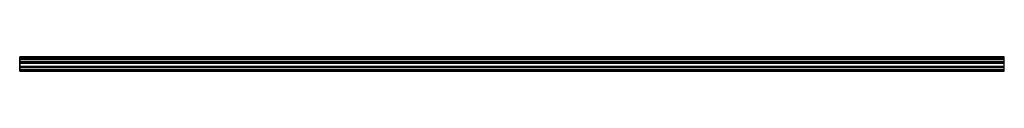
# Model space of a CAD drawing. Header units: millimetres. Extents: x 0 to 2500, y -17 to 20.
import ezdxf

# ---------------------------------------------------------------- set-up
doc = ezdxf.new("R2010")
doc.units = ezdxf.units.MM
doc.header["$LTSCALE"] = 10
doc.linetypes.add('ALLCAD_Strich', pattern=[0.2, 0.15, -0.05])
for name, color, linetype in [('BESCH_KONT_sich_schn_ansi_2d', 40, 'Continuous'), ('BESCH_KONT_sich_schn_grun_2d', 10, 'Continuous'), ('BESCH_KONT_sich_schn_seit_2d', 160, 'Continuous')]:
    doc.layers.add(name, color=color, linetype=linetype)

msp = doc.modelspace()

# ---------------------------------------------------------------- linework, layer by layer
at = {"layer": 'BESCH_KONT_sich_schn_ansi_2d', "linetype": 'ALLCAD_Strich'}
for p, q in [((2500, -17), (0, -17)), ((0, -17, -1), (0, -17)), ((2500, -17, -1), (0, -17, -1)), ((0, -17, -31.5), (0, -17, -1)), ((2500, -17, -31.5), (0, -17, -31.5)), ((0, -17, -33), (0, -17, -31.5)), ((2500, -17, -33), (0, -17, -33)), ((0, -17, -5), (0, -17, -5)), ((0, -17, -5), (0, -17, -5)), ((0, -17, -5), (0, -17, -5)), ((0, -17, -5), (0, -17, -5)), ((0, -17, -5), (0, -17, -5)), ((0, -17, -5), (0, -17, -5)), ((0, -17, -5), (0, -17, -5)), ((0, -17, -5), (0, -17, -5)), ((0, -17, -5), (0, -17, -5)), ((0, -17, -5), (0, -17, -5)), ((0, -17, -5), (0, -17, -5)), ((0, -17, -5), (0, -17, -5)), ((0, -17, -5), (0, -17, -5)), ((0, -17, -5), (0, -17, -5)), ((0, -17, -5), (0, -17, -5)), ((0, -17, -5), (0, -17, -5)), ((0, -17, -5), (0, -17, -5)), ((0, -17, -5), (0, -17, -5)), ((0, -17, -5), (0, -17, -5)), ((0, -17, -5), (0, -17, -5)), ((0, -17, -5), (0, -17, -5)), ((0, -17, -5), (0, -17, -5)), ((0, -17, -5), (0, -17, -5)), ((0, -17, -5), (0, -17, -5)), ((0, -17, -5), (0, -17, -5)), ((0, -17, -5), (0, -17, -5)), ((0, -17, -5), (0, -17, -5)), ((0, -17, -5), (0, -17, -5)), ((0, -17, -5), (0, -17, -5)), ((0, -17, -5), (0, -17, -5)), ((0, -17, -4.5), (2500, -17, -4.5)), ((0, -17, -5), (2500, -17, -5)), ((0, -17, -29.5), (2500, -17, -29.5)), ((0, -17, -31), (2500, -17, -31)), ((2500, -17, -28.5), (0, -17, -28.5)), ((2500, -17, -28), (0, -17, -28)), ((2500, -17, -20), (0, -17, -20)), ((2500, -17, -13), (0, -17, -13)), ((2500, -17, -2.5), (0, -17, -2.5)), ((2500, -17, -30), (0, -17, -30)), ((2500, -17, -1), (2500, -17)), ((2500, -17, -31.5), (2500, -17, -1)), ((2500, -17, -33), (2500, -17, -31.5))]:
    msp.add_line(p, q, dxfattribs=at)
at = {"layer": 'BESCH_KONT_sich_schn_grun_2d', "linetype": 'ALLCAD_Strich'}
for p, q in [((2500, 20, -33), (0, 20, -33)), ((0, -15.5, -33), (0, 20, -33)), ((0, 20, -33), (0, 20, -33)), ((0, 20, -33), (0, 20, -33)), ((0, 20, -33), (0, 20, -33)), ((0, 20, -33), (0, 20, -33)), ((0, 20, -33), (0, 20, -33)), ((0, 20, -33), (0, 20, -33)), ((0, 20, -33), (0, 20, -33)), ((0, 20, -33), (0, 20, -33)), ((0, 20, -33), (0, 20, -33)), ((0, 20, -33), (0, 20, -33)), ((0, 20, -33), (0, 20, -33)), ((0, 20, -33), (0, 20, -33)), ((0, 20, -33), (0, 20, -33)), ((0, 20, -33), (0, 20, -33)), ((0, 20, -33), (0, 20, -33)), ((0, 20, -33), (0, 20, -33)), ((0, 20, -33), (0, 20, -33)), ((0, 20, -33), (0, 20, -33)), ((0, 20, -33), (0, 20, -33)), ((0, 20, -33), (0, 20, -33)), ((0, 20, -33), (0, 20, -33)), ((0, 20, -33), (0, 20, -33)), ((0, 20, -33), (0, 20, -33)), ((2500, 17, -33), (0, 17, -33)), ((2500, 14.5, -33), (0, 14.5, -33)), ((2500, 12.9, -33), (0, 12.9, -33)), ((2500, 7.5, -33), (0, 7.5, -33)), ((0, 6, -33), (2500, 6, -33)), ((2500, 5.5, -33), (0, 5.5, -33)), ((0, 4.5, -33), (2500, 4.5, -33)), ((0, 4, -33), (2500, 4, -33)), ((2500, -15.5, -33), (2500, 20, -33)), ((0, -4, -33), (2500, -4, -33)), ((2500, -4.5, -33), (0, -4.5, -33)), ((0, -5.5, -33), (2500, -5.5, -33)), ((0, -6, -33), (2500, -6, -33)), ((0, -7.5, -33), (2500, -7.5, -33)), ((2500, -12.9, -33), (0, -12.9, -33)), ((2500, -14.5, -33), (0, -14.5, -33)), ((2500, -15.5, -33), (0, -15.5, -33)), ((0, -16.5, -33), (0, -15.5, -33)), ((2500, -16.5, -33), (0, -16.5, -33)), ((0, -17, -33), (0, -16.5, -33)), ((2500, -17, -33), (0, -17, -33)), ((2500, -16.5, -33), (2500, -15.5, -33)), ((2500, -17, -33), (2500, -16.5, -33))]:
    msp.add_line(p, q, dxfattribs=at)
for radius, start, end in [(0.00217, 270, 0), (0.00217, 360, 90), (0.00093, 360, 90), (0.00093, 270, 0), (0.00271, 180, 270), (0.00271, 270, 0), (0.00271, 0, 90), (0.00271, 90, 180), (0.00271, 180, 270), (0.00271, 270, 0), (0.00271, 0, 90), (0.00116, 270, 360), (0.00116, 0, 90), (0.00116, 180, 270), (0.00116, 90, 180), (0.00271, 90, 180), (0.00116, 270, 360), (0.00116, 0, 90), (0.00116, 180, 270), (0.00116, 90, 180)]:
    msp.add_arc((0, 20, -33), radius, start, end, dxfattribs=at)
at = {"layer": 'BESCH_KONT_sich_schn_seit_2d', "linetype": 'ALLCAD_Strich'}
for p, q in [((0, 20, -5), (0, 17, -5)), ((0, 20, -5), (0, 20, -5)), ((0, 20, -5), (0, 20, -5)), ((0, 20, -5), (0, 20, -5)), ((0, 20, -5), (0, 20, -5)), ((0, 20, -5), (0, 20, -5)), ((0, 20, -5), (0, 20, -5)), ((0, 20, -5), (0, 20, -5)), ((0, 20, -5), (0, 20, -5)), ((0, 20, -33), (0, 7.5, -33)), ((0, 20, -28), (0, 20, -33)), ((0, 17, -28), (0, 20, -28)), ((0, 20, -20), (0, 17, -20)), ((0, 20, -13), (0, 20, -20)), ((0, 17, -13), (0, 20, -13)), ((0, 20), (0, 20, -5)), ((0, -15.5), (0, 20)), ((0, 20, -5), (0, 20, -5)), ((0, 20, -5), (0, 20, -5)), ((0, 20, -5), (0, 20, -5)), ((0, 20, -5), (0, 20, -5)), ((0, 20, -5), (0, 20, -5)), ((0, 20, -5), (0, 20, -5)), ((0, 20, -5), (0, 20, -5)), ((0, 20, -5), (0, 20, -5)), ((0, 20, -5), (0, 20, -5)), ((0, 20, -5), (0, 20, -5)), ((0, 20, -5), (0, 20, -5)), ((0, 20, -5), (0, 20, -5)), ((0, 17, -20), (0, 17, -28)), ((0, 17, -5), (0, 17, -13)), ((0, 14.5, -2.5), (0, 5.5, -2.5)), ((0, 14.5, -28.5), (0, 14.5, -2.5)), ((0, 12.9, -28.5), (0, 14.5, -28.5)), ((0, 7.5, -31), (0, 12.9, -29.5)), ((0, 12.9, -29.5), (0, 12.9, -28.5)), ((0, 7.5, -33), (0, 7.5, -31)), ((0, 5.5, -4.5), (0, 6, -4.5)), ((0, 6, -4.5), (0, 6, -5)), ((0, 6, -5), (0, 4, -5)), ((0, 5.5, -2.5), (0, 5.5, -4.5)), ((0, 4, -4.5), (0, 4.5, -4.5)), ((0, 4.5, -4.5), (0, 4.5, -2.5)), ((0, 4.5, -2.5), (0, -4.5, -2.5)), ((0, 4, -5), (0, 4, -4.5)), ((0, -4.5, -4.5), (0, -4, -4.5)), ((0, -4, -4.5), (0, -4, -5)), ((0, -4, -5), (0, -6, -5)), ((0, -4.5, -2.5), (0, -4.5, -4.5)), ((0, -6, -4.5), (0, -5.5, -4.5)), ((0, -5.5, -4.5), (0, -5.5, -2.5)), ((0, -5.5, -2.5), (0, -14.5, -2.5)), ((0, -6, -5), (0, -6, -4.5)), ((0, -12.9, -29.5), (0, -7.5, -31)), ((0, -7.5, -31), (0, -7.5, -33)), ((0, -7.5, -33), (0, -15.5, -33)), ((0, -12.9, -28.5), (0, -12.9, -29.5)), ((0, -14.5, -28.5), (0, -12.9, -28.5)), ((0, -14.5, -2.5), (0, -14.5, -28.5)), ((0, -15.5, -2.5), (0, -15.5)), ((0, -16.5, -2.5), (0, -15.5, -2.5)), ((0, -15.5, -30), (0, -16.5, -30)), ((0, -15.5, -33), (0, -15.5, -30)), ((0, -16.5, -1), (0, -16.5, -2.5)), ((0, -17, -1), (0, -16.5, -1)), ((0, -16.5, -31.5), (0, -17, -31.5)), ((0, -16.5, -30), (0, -16.5, -31.5)), ((0, -17, -31.5), (0, -17, -1))]:
    msp.add_line(p, q, dxfattribs=at)

doc.saveas('drawing.dxf')
